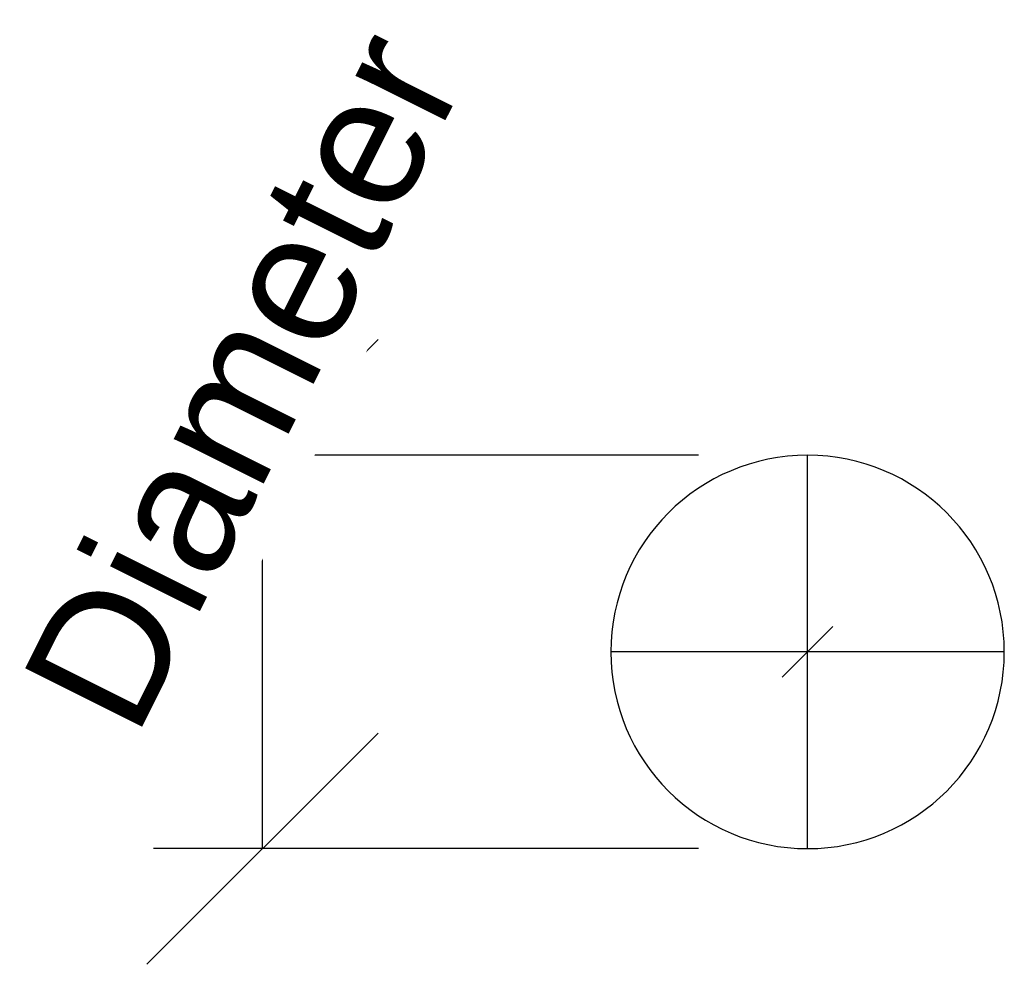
# Model space of a CAD drawing. Header units: millimetres. Extents: x -88 to 22, y -260 to -154.
import ezdxf

# ---------------------------------------------------------------- set-up
doc = ezdxf.new("R2010")
doc.units = ezdxf.units.MM
doc.styles.add('Arial', font='arial.ttf', dxfattribs={"height": 14.6304})

msp = doc.modelspace()

# ---------------------------------------------------------------- linework, layer by layer
at = {"color": 1, "lineweight": 30}
for p, q in [((-48.02, -190, -190.36), (-73.9, -215.87, -190.36)), ((-12.19, -202.93, -190.36), (-73.15, -202.93, -190.36)), ((-60.96, -246.93, -190.36), (-60.96, -202.93, -190.36)), ((-48.02, -234, -190.36), (-73.9, -259.87, -190.36)), ((-12.19, -246.93, -190.36), (-73.15, -246.93, -190.36))]:
    msp.add_line(p, q, dxfattribs=at)
at = {"color": 94, "lineweight": 30}
for p, q in [((0, -246.93, -190.36), (0, -202.93, -190.36)), ((22, -224.93, -190.36), (-22, -224.93, -190.36))]:
    msp.add_line(p, q, dxfattribs=at)
at = {"color": 5, "lineweight": 30}
msp.add_line((0, -224.93, -190.36), (0, -224.93, -293.99), dxfattribs=at)
msp.add_polyline3d([(0, -224.93, -312.28), (2.83, -222.1, -293.99), (-2.83, -227.76, -293.99), (0, -224.93, -312.28)], dxfattribs=at)
at = {"color": 94, "lineweight": 30, "extrusion": (0, 2.44965e-14, -1)}
msp.add_circle((0, -224.93, 190.36), 22, dxfattribs=at)

# ---------------------------------------------------------------- next in the draw order: texts
at = {"color": 5, "lineweight": 30, "insert": (-69.71, -191.18, -160.05), "char_height": 14.63, "width": 99.2058, "attachment_point": 2, "rotation": 63.4349, "line_spacing_factor": 0.941778, "style": 'Arial', "bg_fill": 3, "box_fill_scale": 1.25, "bg_fill_color": 256, "bg_fill_true_color": 13158600, "bg_fill_transparency": 0}
msp.add_mtext('Diameter', dxfattribs=at)

doc.saveas('drawing.dxf')
